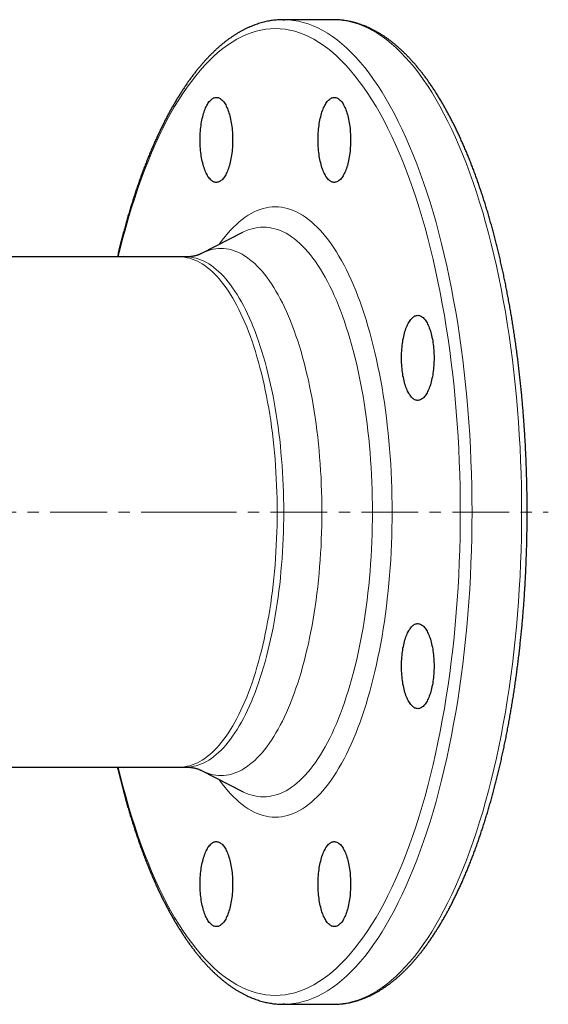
# Model space of a CAD drawing. Header units: millimetres. Extents: x 102 to 713, y 82 to 702.
# Tile 2 of 3: x 245 to 363, y 82 to 302. Entities that reach past the tile are written whole.
import ezdxf

# ---------------------------------------------------------------- set-up
doc = ezdxf.new("R2010")
doc.units = ezdxf.units.MM
doc.linetypes.add('CENTERX2', pattern=[20.32, 12.7, -2.54, 2.54, -2.54])
doc.layers.add('FORMAT', color=7, linetype='Continuous')

msp = doc.modelspace()

# ---------------------------------------------------------------- linework, layer by layer
at = {"color": 7, "linetype": 'Continuous', "lineweight": 25}
for p, q in [((314.61, 302.3), (303.53, 302.3)), ((314.78, 302.3), (314.61, 302.3)), ((294.31, 254.76), (285.19, 250.07)), ((280.27, 249.3), (149.78, 249.3)), ((281.73, 249.3), (280.27, 249.3)), ((241.96, 135.3), (280.27, 135.3)), ((280.27, 135.3), (281.73, 135.3)), ((285.19, 134.54), (294.31, 129.85)), ((303.53, 82.3), (314.61, 82.3)), ((314.61, 82.3), (314.78, 82.31))]:
    msp.add_line(p, q, dxfattribs=at)
at = {"color": 7, "linetype": 'Continuous', "lineweight": 25, "flags": 128}
for points in [[(303.36, 302.3), (303.53, 302.3), (303.69, 302.3)], [(292.14, 275.45), (292.13, 275.02), (292.12, 274.58), (292.1, 274.15), (292.07, 273.72), (292.04, 273.29), (292, 272.87), (291.95, 272.46), (291.89, 272.05), (291.83, 271.64), (291.76, 271.25), (291.68, 270.86), (291.6, 270.49), (291.51, 270.12), (291.41, 269.76), (291.31, 269.42), (291.2, 269.09), (291.08, 268.78), (290.97, 268.47), (290.84, 268.18), (290.71, 267.91), (290.58, 267.65), (290.44, 267.41), (290.29, 267.19), (290.15, 266.98), (290, 266.8), (289.84, 266.63), (289.69, 266.47), (289.53, 266.34), (289.37, 266.23), (289.2, 266.13), (289.04, 266.06), (288.87, 266), (288.71, 265.97), (288.54, 265.95), (288.37, 265.96), (288.21, 265.98), (288.04, 266.03), (287.88, 266.09), (287.71, 266.18), (287.55, 266.28), (287.39, 266.41), (287.23, 266.55), (287.08, 266.71), (286.93, 266.89), (286.78, 267.09), (286.63, 267.3), (286.49, 267.53), (286.36, 267.78), (286.22, 268.05), (286.1, 268.33), (285.97, 268.62), (285.86, 268.93), (285.74, 269.26), (285.64, 269.59), (285.54, 269.94), (285.45, 270.3), (285.36, 270.67), (285.28, 271.05), (285.2, 271.44), (285.14, 271.84), (285.08, 272.25), (285.02, 272.66), (284.98, 273.08), (284.94, 273.51), (284.91, 273.94), (284.89, 274.37), (284.87, 274.8), (284.87, 275.24), (284.87, 275.67), (284.87, 276.11), (284.89, 276.54), (284.91, 276.97), (284.94, 277.4), (284.98, 277.83), (285.02, 278.24), (285.08, 278.66), (285.14, 279.06), (285.2, 279.46), (285.28, 279.85), (285.36, 280.24), (285.45, 280.61), (285.54, 280.97), (285.64, 281.32), (285.74, 281.65), (285.86, 281.98), (285.97, 282.29), (286.1, 282.58), (286.22, 282.86), (286.36, 283.13), (286.49, 283.38), (286.63, 283.61), (286.78, 283.82), (286.93, 284.02), (287.08, 284.2), (287.23, 284.36), (287.39, 284.5), (287.55, 284.63), (287.71, 284.73), (287.88, 284.81), (288.04, 284.88), (288.21, 284.92), (288.37, 284.95), (288.54, 284.95), (288.71, 284.94), (288.87, 284.9), (289.04, 284.85), (289.2, 284.77), (289.37, 284.68), (289.53, 284.57), (289.69, 284.43), (289.84, 284.28), (290, 284.11), (290.15, 283.92), (290.29, 283.72), (290.44, 283.49), (290.58, 283.25), (290.71, 283), (290.84, 282.72), (290.97, 282.44), (291.08, 282.13), (291.2, 281.82), (291.31, 281.49), (291.41, 281.14), (291.51, 280.79), (291.6, 280.42), (291.68, 280.05), (291.76, 279.66), (291.83, 279.26), (291.89, 278.86), (291.95, 278.45), (292, 278.04), (292.04, 277.61), (292.07, 277.19), (292.1, 276.76), (292.12, 276.32), (292.13, 275.89), (292.14, 275.45)], [(318.5, 275.45), (318.49, 275.02), (318.48, 274.58), (318.46, 274.15), (318.43, 273.72), (318.4, 273.29), (318.36, 272.87), (318.31, 272.46), (318.25, 272.05), (318.19, 271.64), (318.12, 271.25), (318.04, 270.86), (317.96, 270.49), (317.87, 270.12), (317.77, 269.76), (317.67, 269.42), (317.56, 269.09), (317.45, 268.78), (317.33, 268.47), (317.2, 268.18), (317.07, 267.91), (316.94, 267.65), (316.8, 267.41), (316.65, 267.19), (316.51, 266.98), (316.36, 266.8), (316.2, 266.63), (316.05, 266.47), (315.89, 266.34), (315.73, 266.23), (315.56, 266.13), (315.4, 266.06), (315.23, 266), (315.07, 265.97), (314.9, 265.95), (314.73, 265.96), (314.57, 265.98), (314.4, 266.03), (314.24, 266.09), (314.07, 266.18), (313.91, 266.28), (313.75, 266.41), (313.59, 266.55), (313.44, 266.71), (313.29, 266.89), (313.14, 267.09), (312.99, 267.3), (312.85, 267.53), (312.72, 267.78), (312.58, 268.05), (312.46, 268.33), (312.33, 268.62), (312.22, 268.93), (312.1, 269.26), (312, 269.59), (311.9, 269.94), (311.81, 270.3), (311.72, 270.67), (311.64, 271.05), (311.56, 271.44), (311.5, 271.84), (311.44, 272.25), (311.38, 272.66), (311.34, 273.08), (311.3, 273.51), (311.27, 273.94), (311.25, 274.37), (311.23, 274.8), (311.23, 275.24), (311.23, 275.67), (311.23, 276.11), (311.25, 276.54), (311.27, 276.97), (311.3, 277.4), (311.34, 277.83), (311.38, 278.24), (311.44, 278.66), (311.5, 279.06), (311.56, 279.46), (311.64, 279.85), (311.72, 280.24), (311.81, 280.61), (311.9, 280.97), (312, 281.32), (312.1, 281.65), (312.22, 281.98), (312.33, 282.29), (312.46, 282.58), (312.58, 282.86), (312.72, 283.13), (312.85, 283.38), (312.99, 283.61), (313.14, 283.82), (313.29, 284.02), (313.44, 284.2), (313.59, 284.36), (313.75, 284.5), (313.91, 284.63), (314.07, 284.73), (314.24, 284.81), (314.4, 284.88), (314.57, 284.92), (314.73, 284.95), (314.9, 284.95), (315.07, 284.94), (315.23, 284.9), (315.4, 284.85), (315.56, 284.77), (315.73, 284.68), (315.89, 284.57), (316.05, 284.43), (316.2, 284.28), (316.36, 284.11), (316.51, 283.92), (316.65, 283.72), (316.8, 283.49), (316.94, 283.25), (317.07, 283), (317.2, 282.72), (317.33, 282.44), (317.45, 282.13), (317.56, 281.82), (317.67, 281.49), (317.77, 281.14), (317.87, 280.79), (317.96, 280.42), (318.04, 280.05), (318.12, 279.66), (318.19, 279.26), (318.25, 278.86), (318.31, 278.45), (318.36, 278.04), (318.4, 277.61), (318.43, 277.19), (318.46, 276.76), (318.48, 276.32), (318.49, 275.89), (318.5, 275.45)], [(337.14, 226.75), (337.13, 226.31), (337.12, 225.88), (337.1, 225.44), (337.07, 225.01), (337.04, 224.59), (337, 224.17), (336.95, 223.75), (336.89, 223.34), (336.83, 222.94), (336.76, 222.54), (336.68, 222.15), (336.6, 221.78), (336.51, 221.41), (336.41, 221.06), (336.31, 220.71), (336.2, 220.38), (336.08, 220.07), (335.97, 219.76), (335.84, 219.48), (335.71, 219.2), (335.58, 218.95), (335.44, 218.71), (335.29, 218.48), (335.15, 218.28), (335, 218.09), (334.84, 217.92), (334.69, 217.77), (334.53, 217.63), (334.37, 217.52), (334.2, 217.43), (334.04, 217.35), (333.87, 217.3), (333.71, 217.26), (333.54, 217.25), (333.37, 217.25), (333.21, 217.28), (333.04, 217.32), (332.88, 217.39), (332.71, 217.47), (332.55, 217.57), (332.39, 217.7), (332.23, 217.84), (332.08, 218), (331.93, 218.18), (331.78, 218.38), (331.63, 218.59), (331.49, 218.82), (331.36, 219.07), (331.22, 219.34), (331.1, 219.62), (330.97, 219.91), (330.86, 220.22), (330.74, 220.55), (330.64, 220.88), (330.54, 221.23), (330.45, 221.59), (330.36, 221.97), (330.28, 222.35), (330.2, 222.74), (330.14, 223.14), (330.08, 223.54), (330.02, 223.96), (329.98, 224.38), (329.94, 224.8), (329.91, 225.23), (329.89, 225.66), (329.87, 226.09), (329.87, 226.53), (329.87, 226.96), (329.87, 227.4), (329.89, 227.83), (329.91, 228.26), (329.94, 228.69), (329.98, 229.12), (330.02, 229.54), (330.08, 229.95), (330.14, 230.36), (330.2, 230.76), (330.28, 231.15), (330.36, 231.53), (330.45, 231.9), (330.54, 232.26), (330.64, 232.61), (330.74, 232.95), (330.86, 233.27), (330.97, 233.58), (331.1, 233.87), (331.22, 234.15), (331.36, 234.42), (331.49, 234.67), (331.63, 234.9), (331.78, 235.12), (331.93, 235.31), (332.08, 235.49), (332.23, 235.65), (332.39, 235.79), (332.55, 235.92), (332.71, 236.02), (332.88, 236.11), (333.04, 236.17), (333.21, 236.22), (333.37, 236.24), (333.54, 236.25), (333.71, 236.23), (333.87, 236.2), (334.04, 236.14), (334.2, 236.07), (334.37, 235.97), (334.53, 235.86), (334.69, 235.73), (334.84, 235.57), (335, 235.4), (335.15, 235.22), (335.29, 235.01), (335.44, 234.79), (335.58, 234.55), (335.71, 234.29), (335.84, 234.02), (335.97, 233.73), (336.08, 233.43), (336.2, 233.11), (336.31, 232.78), (336.41, 232.44), (336.51, 232.08), (336.6, 231.71), (336.68, 231.34), (336.76, 230.95), (336.83, 230.56), (336.89, 230.15), (336.95, 229.74), (337, 229.33), (337.04, 228.91), (337.07, 228.48), (337.1, 228.05), (337.12, 227.62), (337.13, 227.18), (337.14, 226.75)], [(337.14, 157.86), (337.13, 157.43), (337.12, 156.99), (337.1, 156.56), (337.07, 156.13), (337.04, 155.7), (337, 155.28), (336.95, 154.87), (336.89, 154.46), (336.83, 154.05), (336.76, 153.66), (336.68, 153.27), (336.6, 152.9), (336.51, 152.53), (336.41, 152.17), (336.31, 151.83), (336.2, 151.5), (336.08, 151.18), (335.97, 150.88), (335.84, 150.59), (335.71, 150.32), (335.58, 150.06), (335.44, 149.82), (335.29, 149.6), (335.15, 149.39), (335, 149.21), (334.84, 149.04), (334.69, 148.88), (334.53, 148.75), (334.37, 148.64), (334.2, 148.54), (334.04, 148.47), (333.87, 148.41), (333.71, 148.38), (333.54, 148.36), (333.37, 148.37), (333.21, 148.39), (333.04, 148.44), (332.88, 148.5), (332.71, 148.59), (332.55, 148.69), (332.39, 148.82), (332.23, 148.96), (332.08, 149.12), (331.93, 149.3), (331.78, 149.49), (331.63, 149.71), (331.49, 149.94), (331.36, 150.19), (331.22, 150.46), (331.1, 150.74), (330.97, 151.03), (330.86, 151.34), (330.74, 151.66), (330.64, 152), (330.54, 152.35), (330.45, 152.71), (330.36, 153.08), (330.28, 153.46), (330.2, 153.85), (330.14, 154.25), (330.08, 154.66), (330.02, 155.07), (329.98, 155.49), (329.94, 155.92), (329.91, 156.35), (329.89, 156.78), (329.87, 157.21), (329.87, 157.65), (329.87, 158.08), (329.87, 158.52), (329.89, 158.95), (329.91, 159.38), (329.94, 159.81), (329.98, 160.23), (330.02, 160.65), (330.08, 161.07), (330.14, 161.47), (330.2, 161.87), (330.28, 162.26), (330.36, 162.64), (330.45, 163.02), (330.54, 163.38), (330.64, 163.73), (330.74, 164.06), (330.86, 164.39), (330.97, 164.7), (331.1, 164.99), (331.22, 165.27), (331.36, 165.54), (331.49, 165.79), (331.63, 166.02), (331.78, 166.23), (331.93, 166.43), (332.08, 166.61), (332.23, 166.77), (332.39, 166.91), (332.55, 167.04), (332.71, 167.14), (332.88, 167.22), (333.04, 167.29), (333.21, 167.33), (333.37, 167.36), (333.54, 167.36), (333.71, 167.35), (333.87, 167.31), (334.04, 167.26), (334.2, 167.18), (334.37, 167.09), (334.53, 166.98), (334.69, 166.84), (334.84, 166.69), (335, 166.52), (335.15, 166.33), (335.29, 166.13), (335.44, 165.9), (335.58, 165.66), (335.71, 165.41), (335.84, 165.13), (335.97, 164.85), (336.08, 164.54), (336.2, 164.23), (336.31, 163.9), (336.41, 163.55), (336.51, 163.2), (336.6, 162.83), (336.68, 162.46), (336.76, 162.07), (336.83, 161.67), (336.89, 161.27), (336.95, 160.86), (337, 160.44), (337.04, 160.02), (337.07, 159.6), (337.1, 159.17), (337.12, 158.73), (337.13, 158.3), (337.14, 157.86)], [(292.14, 109.16), (292.13, 108.72), (292.12, 108.29), (292.1, 107.85), (292.07, 107.42), (292.04, 107), (292, 106.57), (291.95, 106.16), (291.89, 105.75), (291.83, 105.34), (291.76, 104.95), (291.68, 104.56), (291.6, 104.19), (291.51, 103.82), (291.41, 103.47), (291.31, 103.12), (291.2, 102.79), (291.08, 102.48), (290.97, 102.17), (290.84, 101.89), (290.71, 101.61), (290.58, 101.36), (290.44, 101.12), (290.29, 100.89), (290.15, 100.69), (290, 100.5), (289.84, 100.33), (289.69, 100.18), (289.53, 100.04), (289.37, 99.93), (289.2, 99.84), (289.04, 99.76), (288.87, 99.71), (288.71, 99.67), (288.54, 99.66), (288.37, 99.66), (288.21, 99.69), (288.04, 99.73), (287.88, 99.8), (287.71, 99.88), (287.55, 99.98), (287.39, 100.11), (287.23, 100.25), (287.08, 100.41), (286.93, 100.59), (286.78, 100.79), (286.63, 101), (286.49, 101.23), (286.36, 101.48), (286.22, 101.75), (286.1, 102.03), (285.97, 102.32), (285.86, 102.63), (285.74, 102.96), (285.64, 103.29), (285.54, 103.64), (285.45, 104), (285.36, 104.37), (285.28, 104.76), (285.2, 105.15), (285.14, 105.55), (285.08, 105.95), (285.02, 106.37), (284.98, 106.78), (284.94, 107.21), (284.91, 107.64), (284.89, 108.07), (284.87, 108.5), (284.87, 108.94), (284.87, 109.37), (284.87, 109.81), (284.89, 110.24), (284.91, 110.67), (284.94, 111.1), (284.98, 111.53), (285.02, 111.95), (285.08, 112.36), (285.14, 112.77), (285.2, 113.17), (285.28, 113.56), (285.36, 113.94), (285.45, 114.31), (285.54, 114.67), (285.64, 115.02), (285.74, 115.35), (285.86, 115.68), (285.97, 115.99), (286.1, 116.28), (286.22, 116.56), (286.36, 116.83), (286.49, 117.08), (286.63, 117.31), (286.78, 117.52), (286.93, 117.72), (287.08, 117.9), (287.23, 118.06), (287.39, 118.2), (287.55, 118.33), (287.71, 118.43), (287.88, 118.52), (288.04, 118.58), (288.21, 118.63), (288.37, 118.65), (288.54, 118.66), (288.71, 118.64), (288.87, 118.61), (289.04, 118.55), (289.2, 118.48), (289.37, 118.38), (289.53, 118.27), (289.69, 118.14), (289.84, 117.98), (290, 117.81), (290.15, 117.63), (290.29, 117.42), (290.44, 117.2), (290.58, 116.96), (290.71, 116.7), (290.84, 116.43), (290.97, 116.14), (291.08, 115.83), (291.2, 115.52), (291.31, 115.19), (291.41, 114.84), (291.51, 114.49), (291.6, 114.12), (291.68, 113.75), (291.76, 113.36), (291.83, 112.97), (291.89, 112.56), (291.95, 112.15), (292, 111.74), (292.04, 111.32), (292.07, 110.89), (292.1, 110.46), (292.12, 110.03), (292.13, 109.59), (292.14, 109.16)], [(318.5, 109.16), (318.49, 108.72), (318.48, 108.29), (318.46, 107.85), (318.43, 107.42), (318.4, 107), (318.36, 106.57), (318.31, 106.16), (318.25, 105.75), (318.19, 105.34), (318.12, 104.95), (318.04, 104.56), (317.96, 104.19), (317.87, 103.82), (317.77, 103.47), (317.67, 103.12), (317.56, 102.79), (317.45, 102.48), (317.33, 102.17), (317.2, 101.89), (317.07, 101.61), (316.94, 101.36), (316.8, 101.12), (316.65, 100.89), (316.51, 100.69), (316.36, 100.5), (316.2, 100.33), (316.05, 100.18), (315.89, 100.04), (315.73, 99.93), (315.56, 99.84), (315.4, 99.76), (315.23, 99.71), (315.07, 99.67), (314.9, 99.66), (314.73, 99.66), (314.57, 99.69), (314.4, 99.73), (314.24, 99.8), (314.07, 99.88), (313.91, 99.98), (313.75, 100.11), (313.59, 100.25), (313.44, 100.41), (313.29, 100.59), (313.14, 100.79), (312.99, 101), (312.85, 101.23), (312.72, 101.48), (312.58, 101.75), (312.46, 102.03), (312.33, 102.32), (312.22, 102.63), (312.1, 102.96), (312, 103.29), (311.9, 103.64), (311.81, 104), (311.72, 104.37), (311.64, 104.76), (311.56, 105.15), (311.5, 105.55), (311.44, 105.95), (311.38, 106.37), (311.34, 106.78), (311.3, 107.21), (311.27, 107.64), (311.25, 108.07), (311.23, 108.5), (311.23, 108.94), (311.23, 109.37), (311.23, 109.81), (311.25, 110.24), (311.27, 110.67), (311.3, 111.1), (311.34, 111.53), (311.38, 111.95), (311.44, 112.36), (311.5, 112.77), (311.56, 113.17), (311.64, 113.56), (311.72, 113.94), (311.81, 114.31), (311.9, 114.67), (312, 115.02), (312.1, 115.35), (312.22, 115.68), (312.33, 115.99), (312.46, 116.28), (312.58, 116.56), (312.72, 116.83), (312.85, 117.08), (312.99, 117.31), (313.14, 117.52), (313.29, 117.72), (313.44, 117.9), (313.59, 118.06), (313.75, 118.2), (313.91, 118.33), (314.07, 118.43), (314.24, 118.52), (314.4, 118.58), (314.57, 118.63), (314.73, 118.65), (314.9, 118.66), (315.07, 118.64), (315.23, 118.61), (315.4, 118.55), (315.56, 118.48), (315.73, 118.38), (315.89, 118.27), (316.05, 118.14), (316.2, 117.98), (316.36, 117.81), (316.51, 117.63), (316.65, 117.42), (316.8, 117.2), (316.94, 116.96), (317.07, 116.7), (317.2, 116.43), (317.33, 116.14), (317.45, 115.83), (317.56, 115.52), (317.67, 115.19), (317.77, 114.84), (317.87, 114.49), (317.96, 114.12), (318.04, 113.75), (318.12, 113.36), (318.19, 112.97), (318.25, 112.56), (318.31, 112.15), (318.36, 111.74), (318.4, 111.32), (318.43, 110.89), (318.46, 110.46), (318.48, 110.03), (318.49, 109.59), (318.5, 109.16)], [(303.69, 82.31), (303.53, 82.3), (303.37, 82.31)]]:
    msp.add_lwpolyline(points, dxfattribs=at)
at = {"color": 8, "linetype": 'Continuous', "lineweight": 18, "flags": 128}
for points in [[(303.69, 302.3), (304.63, 302.27), (305.73, 302.15), (306.83, 301.97), (307.93, 301.7), (309.02, 301.36), (310.11, 300.95), (311.2, 300.46), (312.28, 299.9), (313.35, 299.27), (314.42, 298.56), (315.48, 297.78), (316.54, 296.92), (317.58, 296), (318.61, 295), (319.64, 293.93), (320.65, 292.79), (321.65, 291.59), (322.64, 290.32), (323.61, 288.97), (324.58, 287.57), (325.52, 286.1), (326.45, 284.56), (327.37, 282.96), (328.27, 281.3), (329.15, 279.57), (330.02, 277.79), (330.87, 275.95), (331.69, 274.05), (332.5, 272.1), (333.29, 270.09), (334.06, 268.02), (334.81, 265.91), (335.54, 263.74), (336.24, 261.53), (336.92, 259.27), (337.58, 256.96), (338.22, 254.61), (338.83, 252.22), (339.42, 249.78), (339.98, 247.3), (340.52, 244.79), (341.03, 242.24), (341.52, 239.66), (341.98, 237.05), (342.42, 234.4), (342.83, 231.73), (343.21, 229.02), (343.56, 226.3), (343.89, 223.55), (344.19, 220.78), (344.46, 217.98), (344.7, 215.18), (344.92, 212.35), (345.1, 209.51), (345.26, 206.66), (345.39, 203.8), (345.49, 200.94), (345.56, 198.06), (345.61, 195.18), (345.62, 192.3)], [(314.78, 82.31), (315.72, 82.34), (316.82, 82.46), (317.92, 82.64), (319.01, 82.91), (320.11, 83.25), (321.2, 83.66), (322.29, 84.15), (323.37, 84.71), (324.44, 85.34), (325.51, 86.05), (326.57, 86.83), (327.62, 87.69), (328.67, 88.61), (329.7, 89.61), (330.72, 90.68), (331.74, 91.81), (332.74, 93.02), (333.72, 94.29), (334.7, 95.64), (335.66, 97.04), (336.61, 98.51), (337.54, 100.05), (338.46, 101.65), (339.36, 103.31), (340.24, 105.04), (341.11, 106.82), (341.95, 108.66), (342.78, 110.56), (343.59, 112.51), (344.38, 114.52), (345.15, 116.59), (345.9, 118.7), (346.62, 120.87), (347.33, 123.08), (348.01, 125.34), (348.67, 127.65), (349.31, 130), (349.92, 132.39), (350.51, 134.83), (351.07, 137.3), (351.61, 139.82), (352.12, 142.37), (352.61, 144.95), (353.07, 147.56), (353.5, 150.21), (353.91, 152.88), (354.29, 155.59), (354.65, 158.31), (354.98, 161.06), (355.27, 163.83), (355.55, 166.63), (355.79, 169.43), (356, 172.26), (356.19, 175.1), (356.35, 177.95), (356.48, 180.81), (356.58, 183.67), (356.65, 186.55), (356.69, 189.43), (356.71, 192.3), (356.69, 195.18), (356.65, 198.06), (356.58, 200.94), (356.48, 203.8), (356.35, 206.66), (356.19, 209.51), (356, 212.35), (355.79, 215.18), (355.55, 217.98), (355.27, 220.78), (354.98, 223.55), (354.65, 226.3), (354.29, 229.02), (353.91, 231.73), (353.5, 234.4), (353.07, 237.05), (352.61, 239.66), (352.12, 242.24), (351.61, 244.79), (351.07, 247.3), (350.51, 249.78), (349.92, 252.22), (349.31, 254.61), (348.67, 256.96), (348.01, 259.27), (347.33, 261.53), (346.62, 263.74), (345.9, 265.91), (345.15, 268.02), (344.38, 270.09), (343.59, 272.1), (342.78, 274.05), (341.95, 275.95), (341.11, 277.79), (340.24, 279.57), (339.36, 281.3), (338.46, 282.96), (337.54, 284.56), (336.61, 286.1), (335.66, 287.57), (334.7, 288.97), (333.72, 290.32), (332.74, 291.59), (331.74, 292.79), (330.72, 293.93), (329.7, 295), (328.67, 296), (327.62, 296.92), (326.57, 297.78), (325.51, 298.56), (324.44, 299.27), (323.37, 299.9), (322.29, 300.46), (321.2, 300.95), (320.11, 301.36), (319.01, 301.7), (317.92, 301.97), (316.82, 302.15), (315.72, 302.27), (314.78, 302.3)], [(343.01, 192.3), (343, 195.13), (342.95, 197.96), (342.88, 200.78), (342.78, 203.59), (342.66, 206.4), (342.5, 209.2), (342.32, 211.99), (342.11, 214.76), (341.87, 217.52), (341.6, 220.26), (341.31, 222.98), (340.99, 225.68), (340.64, 228.36), (340.26, 231.01), (339.86, 233.63), (339.44, 236.23), (338.98, 238.8), (338.5, 241.34), (338, 243.84), (337.47, 246.3), (336.92, 248.73), (336.34, 251.13), (335.74, 253.48), (335.12, 255.79), (334.47, 258.05), (333.8, 260.27), (333.11, 262.45), (332.39, 264.57), (331.66, 266.65), (330.9, 268.67), (330.13, 270.65), (329.33, 272.56), (328.52, 274.43), (327.69, 276.24), (326.84, 277.99), (325.97, 279.68), (325.09, 281.31), (324.19, 282.88), (323.27, 284.39), (322.34, 285.84), (321.4, 287.22), (320.44, 288.53), (319.47, 289.78), (318.49, 290.97), (317.5, 292.08), (316.49, 293.13), (315.48, 294.11), (314.45, 295.02), (313.42, 295.86), (312.38, 296.62), (311.33, 297.32), (310.27, 297.94), (309.21, 298.5), (308.15, 298.98), (307.07, 299.38), (306, 299.71), (304.92, 299.97), (303.84, 300.16), (302.76, 300.27), (301.68, 300.3), (300.6, 300.27), (299.52, 300.16), (298.44, 299.97), (297.36, 299.71), (296.29, 299.38), (295.21, 298.98), (294.15, 298.5), (293.09, 297.94), (292.03, 297.32), (290.98, 296.62), (289.94, 295.86), (288.91, 295.02), (287.88, 294.11), (286.87, 293.13), (285.86, 292.08), (284.87, 290.97), (283.89, 289.78), (282.92, 288.53), (281.96, 287.22), (281.01, 285.84), (280.08, 284.39), (279.17, 282.88), (278.27, 281.31), (277.39, 279.68), (276.52, 277.99), (275.67, 276.24), (274.84, 274.43), (274.02, 272.56), (273.23, 270.65), (272.46, 268.67), (271.7, 266.65), (270.97, 264.57), (270.25, 262.45), (269.56, 260.27), (268.89, 258.05), (268.24, 255.79), (267.62, 253.48), (267.02, 251.13), (266.57, 249.3)], [(289.14, 252.1), (289.23, 252.23), (289.83, 253.06), (290.45, 253.85), (291.07, 254.6), (291.69, 255.3), (292.33, 255.96), (292.97, 256.58), (293.62, 257.15), (294.27, 257.68), (294.93, 258.17), (295.59, 258.61), (296.25, 259), (296.92, 259.35), (297.6, 259.65), (298.27, 259.91), (298.95, 260.12), (299.63, 260.28), (300.31, 260.4), (301, 260.47), (301.68, 260.49), (302.36, 260.47), (303.05, 260.4), (303.73, 260.28), (304.41, 260.12), (305.09, 259.91), (305.76, 259.65), (306.43, 259.35), (307.1, 259), (307.77, 258.61), (308.43, 258.17), (309.09, 257.68), (309.74, 257.15), (310.39, 256.58), (311.03, 255.96), (311.67, 255.3), (312.29, 254.6), (312.91, 253.85), (313.53, 253.06), (314.13, 252.23), (314.73, 251.36), (315.31, 250.44), (315.89, 249.49), (316.46, 248.5), (317.02, 247.47), (317.56, 246.4), (318.1, 245.29), (318.63, 244.15), (319.14, 242.98), (319.64, 241.76), (320.13, 240.52), (320.61, 239.24), (321.07, 237.93), (321.52, 236.59), (321.96, 235.22), (322.38, 233.81), (322.79, 232.38), (323.18, 230.93), (323.56, 229.44), (323.93, 227.93), (324.28, 226.4), (324.61, 224.84), (324.93, 223.26), (325.23, 221.66), (325.52, 220.04), (325.79, 218.4), (326.04, 216.74), (326.28, 215.07), (326.5, 213.38), (326.7, 211.67), (326.88, 209.95), (327.05, 208.22), (327.2, 206.48), (327.34, 204.73), (327.45, 202.97), (327.55, 201.2), (327.63, 199.43), (327.69, 197.65), (327.74, 195.87), (327.76, 194.09), (327.77, 192.3)], [(323.37, 192.3), (323.36, 193.97), (323.34, 195.64), (323.3, 197.3), (323.24, 198.96), (323.16, 200.61), (323.07, 202.26), (322.96, 203.9), (322.84, 205.54), (322.7, 207.16), (322.54, 208.78), (322.37, 210.38), (322.18, 211.98), (321.97, 213.55), (321.75, 215.12), (321.52, 216.66), (321.27, 218.2), (321, 219.71), (320.72, 221.2), (320.42, 222.68), (320.11, 224.13), (319.78, 225.56), (319.44, 226.97), (319.09, 228.36), (318.72, 229.72), (318.34, 231.05), (317.94, 232.36), (317.54, 233.64), (317.12, 234.9), (316.68, 236.12), (316.24, 237.31), (315.78, 238.48), (315.31, 239.61), (314.83, 240.71), (314.34, 241.77), (313.84, 242.8), (313.33, 243.8), (312.81, 244.76), (312.28, 245.69), (311.74, 246.58), (311.19, 247.43), (310.64, 248.24), (310.07, 249.02), (309.5, 249.76), (308.92, 250.46), (308.33, 251.11), (307.74, 251.73), (307.14, 252.31), (306.54, 252.84), (305.93, 253.34), (305.32, 253.79), (304.7, 254.2), (304.08, 254.57), (303.45, 254.89), (302.82, 255.18), (302.19, 255.41), (301.56, 255.61), (300.92, 255.76), (300.29, 255.87), (299.65, 255.94), (299.01, 255.96), (298.37, 255.94), (297.74, 255.87), (297.1, 255.76), (296.47, 255.61), (295.83, 255.41), (295.2, 255.18), (294.57, 254.89), (294.3, 254.76)], [(285.19, 250.07), (285.44, 250.19), (286.02, 250.45), (286.6, 250.68), (287.19, 250.86), (287.77, 251), (288.36, 251.1), (288.95, 251.16), (289.54, 251.18), (290.13, 251.16), (290.72, 251.1), (291.31, 251), (291.9, 250.86), (292.48, 250.68), (293.07, 250.45), (293.65, 250.19), (294.23, 249.89), (294.8, 249.55), (295.37, 249.17), (295.94, 248.75), (296.5, 248.3), (297.06, 247.8), (297.62, 247.27), (298.16, 246.7), (298.71, 246.09), (299.24, 245.44), (299.77, 244.76), (300.29, 244.04), (300.81, 243.29), (301.31, 242.5), (301.81, 241.68), (302.3, 240.82), (302.79, 239.93), (303.26, 239.01), (303.72, 238.06), (304.17, 237.07), (304.62, 236.06), (305.05, 235.01), (305.47, 233.94), (305.88, 232.83), (306.29, 231.7), (306.67, 230.54), (307.05, 229.36), (307.42, 228.15), (307.77, 226.91), (308.11, 225.65), (308.44, 224.37), (308.75, 223.07), (309.05, 221.74), (309.34, 220.4), (309.62, 219.03), (309.88, 217.65), (310.12, 216.25), (310.36, 214.83), (310.58, 213.4), (310.78, 211.96), (310.97, 210.5), (311.14, 209.03), (311.3, 207.54), (311.45, 206.05), (311.58, 204.55), (311.69, 203.03), (311.79, 201.51), (311.88, 199.99), (311.95, 198.46), (312, 196.92), (312.04, 195.39), (312.06, 193.85), (312.07, 192.3), (312.06, 190.76), (312.04, 189.22), (312, 187.69), (311.95, 186.15), (311.88, 184.62), (311.79, 183.1), (311.69, 181.58), (311.58, 180.06), (311.45, 178.56), (311.3, 177.07), (311.14, 175.58), (310.97, 174.11), (310.78, 172.65), (310.58, 171.21), (310.36, 169.77), (310.12, 168.36), (309.88, 166.96), (309.62, 165.58), (309.34, 164.21), (309.05, 162.87), (308.75, 161.54), (308.44, 160.24), (308.11, 158.96), (307.77, 157.7), (307.42, 156.46), (307.05, 155.25), (306.67, 154.07), (306.29, 152.91), (305.88, 151.78), (305.47, 150.67), (305.05, 149.6), (304.62, 148.55), (304.17, 147.54), (303.72, 146.55), (303.26, 145.6), (302.79, 144.67), (302.3, 143.79), (301.81, 142.93), (301.31, 142.11), (300.81, 141.32), (300.29, 140.57), (299.77, 139.85), (299.24, 139.17), (298.71, 138.52), (298.16, 137.91), (297.62, 137.34), (297.06, 136.81), (296.5, 136.31), (295.94, 135.86), (295.37, 135.44), (294.8, 135.06), (294.23, 134.72), (293.65, 134.42), (293.07, 134.16), (292.48, 133.93), (291.9, 133.75), (291.31, 133.61), (290.72, 133.51), (290.13, 133.45), (289.54, 133.43), (288.95, 133.45), (288.36, 133.51), (287.77, 133.61), (287.19, 133.75), (286.6, 133.93), (286.02, 134.16), (285.44, 134.42), (285.19, 134.54)], [(280.27, 249.3), (280.84, 249.29), (281.41, 249.23), (281.98, 249.13), (282.55, 248.99), (283.12, 248.82), (283.68, 248.6), (284.25, 248.35), (284.81, 248.06), (285.36, 247.73), (285.92, 247.36), (286.47, 246.96), (287.01, 246.52), (287.55, 246.04), (288.09, 245.52), (288.62, 244.97), (289.14, 244.38), (289.66, 243.75), (290.18, 243.09), (290.68, 242.4), (291.18, 241.67), (291.67, 240.91), (292.15, 240.11), (292.63, 239.28), (293.09, 238.42), (293.55, 237.53), (294, 236.6), (294.44, 235.65), (294.87, 234.66), (295.29, 233.65), (295.7, 232.61), (296.1, 231.54), (296.48, 230.45), (296.86, 229.32), (297.22, 228.18), (297.58, 227), (297.92, 225.81), (298.25, 224.59), (298.57, 223.35), (298.87, 222.09), (299.16, 220.8), (299.44, 219.5), (299.71, 218.18), (299.96, 216.84), (300.2, 215.49), (300.43, 214.12), (300.64, 212.73), (300.83, 211.33), (301.02, 209.92), (301.19, 208.49), (301.34, 207.06), (301.48, 205.61), (301.61, 204.16), (301.72, 202.69), (301.82, 201.22), (301.9, 199.74), (301.97, 198.26), (302.02, 196.78), (302.06, 195.29), (302.08, 193.8), (302.09, 192.3), (302.08, 190.81), (302.06, 189.32), (302.02, 187.83), (301.97, 186.35), (301.9, 184.86), (301.82, 183.39), (301.72, 181.92), (301.61, 180.45), (301.48, 179), (301.34, 177.55), (301.19, 176.12), (301.02, 174.69), (300.83, 173.28), (300.64, 171.88), (300.43, 170.49), (300.2, 169.12), (299.96, 167.77), (299.71, 166.43), (299.44, 165.11), (299.16, 163.8), (298.87, 162.52), (298.57, 161.26), (298.25, 160.02), (297.92, 158.8), (297.58, 157.61), (297.22, 156.43), (296.86, 155.29), (296.48, 154.16), (296.1, 153.07), (295.7, 152), (295.29, 150.96), (294.87, 149.95), (294.44, 148.96), (294, 148.01), (293.55, 147.08), (293.09, 146.19), (292.63, 145.33), (292.15, 144.5), (291.67, 143.7), (291.18, 142.94), (290.68, 142.21), (290.18, 141.52), (289.66, 140.86), (289.14, 140.23), (288.62, 139.64), (288.09, 139.09), (287.55, 138.57), (287.01, 138.09), (286.47, 137.65), (285.92, 137.25), (285.36, 136.88), (284.81, 136.55), (284.25, 136.26), (283.68, 136.01), (283.12, 135.79), (282.55, 135.62), (281.98, 135.48), (281.41, 135.38), (280.84, 135.32), (280.27, 135.3), (280.27, 135.3)], [(303.55, 192.3), (303.54, 193.8), (303.52, 195.29), (303.48, 196.78), (303.43, 198.26), (303.36, 199.74), (303.28, 201.22), (303.18, 202.69), (303.07, 204.16), (302.94, 205.61), (302.8, 207.06), (302.65, 208.49), (302.48, 209.92), (302.3, 211.33), (302.1, 212.73), (301.89, 214.12), (301.66, 215.49), (301.42, 216.84), (301.17, 218.18), (300.9, 219.5), (300.62, 220.8), (300.33, 222.09), (300.03, 223.35), (299.71, 224.59), (299.38, 225.81), (299.04, 227), (298.69, 228.18), (298.32, 229.32), (297.94, 230.45), (297.56, 231.54), (297.16, 232.61), (296.75, 233.65), (296.33, 234.66), (295.9, 235.65), (295.46, 236.6), (295.01, 237.53), (294.55, 238.42), (294.09, 239.28), (293.61, 240.11), (293.13, 240.91), (292.64, 241.67), (292.14, 242.4), (291.64, 243.09), (291.12, 243.75), (290.61, 244.38), (290.08, 244.97), (289.55, 245.52), (289.01, 246.04), (288.47, 246.52), (287.93, 246.96), (287.38, 247.36), (286.83, 247.73), (286.27, 248.06), (285.71, 248.35), (285.15, 248.6), (284.58, 248.82), (284.01, 248.99), (283.44, 249.13), (282.87, 249.23), (282.3, 249.29), (281.73, 249.3)], [(266.57, 135.3), (267.02, 133.48), (267.62, 131.13), (268.24, 128.82), (268.89, 126.56), (269.56, 124.34), (270.25, 122.16), (270.97, 120.04), (271.7, 117.96), (272.46, 115.94), (273.23, 113.96), (274.02, 112.05), (274.84, 110.18), (275.67, 108.37), (276.52, 106.62), (277.39, 104.93), (278.27, 103.3), (279.17, 101.73), (280.08, 100.22), (281.01, 98.77), (281.96, 97.39), (282.92, 96.08), (283.89, 94.83), (284.87, 93.64), (285.86, 92.53), (286.87, 91.48), (287.88, 90.5), (288.91, 89.59), (289.94, 88.75), (290.98, 87.98), (292.03, 87.29), (293.09, 86.66), (294.15, 86.11), (295.21, 85.63), (296.29, 85.23), (297.36, 84.9), (298.44, 84.64), (299.52, 84.45), (300.6, 84.34), (301.68, 84.3), (302.76, 84.34), (303.84, 84.45), (304.92, 84.64), (306, 84.9), (307.07, 85.23), (308.15, 85.63), (309.21, 86.11), (310.27, 86.66), (311.33, 87.29), (312.38, 87.98), (313.42, 88.75), (314.45, 89.59), (315.48, 90.5), (316.49, 91.48), (317.5, 92.53), (318.49, 93.64), (319.47, 94.83), (320.44, 96.08), (321.4, 97.39), (322.34, 98.77), (323.27, 100.22), (324.19, 101.73), (325.09, 103.3), (325.97, 104.93), (326.84, 106.62), (327.69, 108.37), (328.52, 110.18), (329.33, 112.05), (330.13, 113.96), (330.9, 115.94), (331.66, 117.96), (332.39, 120.04), (333.11, 122.16), (333.8, 124.34), (334.47, 126.56), (335.12, 128.82), (335.74, 131.13), (336.34, 133.48), (336.92, 135.88), (337.47, 138.3), (338, 140.77), (338.5, 143.27), (338.98, 145.81), (339.44, 148.38), (339.86, 150.98), (340.26, 153.6), (340.64, 156.25), (340.99, 158.93), (341.31, 161.63), (341.6, 164.35), (341.87, 167.09), (342.11, 169.85), (342.32, 172.62), (342.5, 175.41), (342.66, 178.21), (342.78, 181.02), (342.88, 183.83), (342.95, 186.65), (343, 189.48), (343.01, 192.3)], [(281.73, 135.3), (282.3, 135.32), (282.87, 135.38), (283.44, 135.48), (284.01, 135.62), (284.58, 135.79), (285.15, 136.01), (285.71, 136.26), (286.27, 136.55), (286.83, 136.88), (287.38, 137.25), (287.93, 137.65), (288.47, 138.09), (289.01, 138.57), (289.55, 139.09), (290.08, 139.64), (290.61, 140.23), (291.12, 140.86), (291.64, 141.52), (292.14, 142.21), (292.64, 142.94), (293.13, 143.7), (293.61, 144.5), (294.09, 145.33), (294.55, 146.19), (295.01, 147.08), (295.46, 148.01), (295.9, 148.96), (296.33, 149.95), (296.75, 150.96), (297.16, 152), (297.56, 153.07), (297.94, 154.16), (298.32, 155.29), (298.69, 156.43), (299.04, 157.61), (299.38, 158.8), (299.71, 160.02), (300.03, 161.26), (300.33, 162.52), (300.62, 163.8), (300.9, 165.11), (301.17, 166.43), (301.42, 167.77), (301.66, 169.12), (301.89, 170.49), (302.1, 171.88), (302.3, 173.28), (302.48, 174.69), (302.65, 176.12), (302.8, 177.55), (302.94, 179), (303.07, 180.45), (303.18, 181.92), (303.28, 183.39), (303.36, 184.86), (303.43, 186.35), (303.48, 187.83), (303.52, 189.32), (303.54, 190.81), (303.55, 192.3)], [(327.77, 192.3), (327.76, 190.52), (327.74, 188.74), (327.69, 186.96), (327.63, 185.18), (327.55, 183.4), (327.45, 181.64), (327.34, 179.88), (327.2, 178.13), (327.05, 176.39), (326.88, 174.66), (326.7, 172.94), (326.5, 171.23), (326.28, 169.54), (326.04, 167.87), (325.79, 166.21), (325.52, 164.57), (325.23, 162.95), (324.93, 161.35), (324.61, 159.77), (324.28, 158.21), (323.93, 156.68), (323.56, 155.17), (323.18, 153.68), (322.79, 152.23), (322.38, 150.8), (321.96, 149.39), (321.52, 148.02), (321.07, 146.68), (320.61, 145.37), (320.13, 144.09), (319.64, 142.85), (319.14, 141.63), (318.63, 140.46), (318.1, 139.31), (317.56, 138.21), (317.02, 137.14), (316.46, 136.11), (315.89, 135.12), (315.31, 134.17), (314.73, 133.25), (314.13, 132.38), (313.53, 131.55), (312.91, 130.76), (312.29, 130.01), (311.67, 129.31), (311.03, 128.65), (310.39, 128.03), (309.74, 127.46), (309.09, 126.93), (308.43, 126.44), (307.77, 126), (307.1, 125.61), (306.43, 125.26), (305.76, 124.96), (305.09, 124.7), (304.41, 124.49), (303.73, 124.33), (303.05, 124.21), (302.36, 124.14), (301.68, 124.12), (301, 124.14), (300.31, 124.21), (299.63, 124.33), (298.95, 124.49), (298.27, 124.7), (297.6, 124.96), (296.92, 125.26), (296.25, 125.61), (295.59, 126), (294.93, 126.44), (294.27, 126.93), (293.62, 127.46), (292.97, 128.03), (292.33, 128.65), (291.69, 129.31), (291.07, 130.01), (290.45, 130.76), (289.83, 131.55), (289.23, 132.38), (289.14, 132.51)], [(294.31, 129.85), (294.57, 129.72), (295.2, 129.43), (295.83, 129.2), (296.47, 129), (297.1, 128.85), (297.74, 128.74), (298.37, 128.67), (299.01, 128.65), (299.65, 128.67), (300.29, 128.74), (300.92, 128.85), (301.56, 129), (302.19, 129.2), (302.82, 129.43), (303.45, 129.72), (304.08, 130.04), (304.7, 130.41), (305.32, 130.82), (305.93, 131.27), (306.54, 131.77), (307.14, 132.3), (307.74, 132.88), (308.33, 133.5), (308.92, 134.15), (309.5, 134.85), (310.07, 135.59), (310.64, 136.36), (311.19, 137.18), (311.74, 138.03), (312.28, 138.92), (312.81, 139.85), (313.33, 140.81), (313.84, 141.8), (314.34, 142.84), (314.83, 143.9), (315.31, 145), (315.78, 146.13), (316.24, 147.29), (316.68, 148.49), (317.12, 149.71), (317.54, 150.97), (317.94, 152.25), (318.34, 153.55), (318.72, 154.89), (319.09, 156.25), (319.44, 157.64), (319.78, 159.05), (320.11, 160.48), (320.42, 161.93), (320.72, 163.41), (321, 164.9), (321.27, 166.41), (321.52, 167.95), (321.75, 169.49), (321.97, 171.06), (322.18, 172.63), (322.37, 174.23), (322.54, 175.83), (322.7, 177.45), (322.84, 179.07), (322.96, 180.7), (323.07, 182.35), (323.16, 184), (323.24, 185.65), (323.3, 187.31), (323.34, 188.97), (323.36, 190.64), (323.37, 192.3)], [(345.62, 192.3), (345.61, 189.43), (345.56, 186.55), (345.49, 183.67), (345.39, 180.81), (345.26, 177.95), (345.1, 175.1), (344.92, 172.26), (344.7, 169.43), (344.46, 166.63), (344.19, 163.83), (343.89, 161.06), (343.56, 158.31), (343.21, 155.59), (342.83, 152.88), (342.42, 150.21), (341.98, 147.56), (341.52, 144.95), (341.03, 142.37), (340.52, 139.82), (339.98, 137.3), (339.42, 134.83), (338.83, 132.39), (338.22, 130), (337.58, 127.65), (336.92, 125.34), (336.24, 123.08), (335.54, 120.87), (334.81, 118.7), (334.06, 116.59), (333.29, 114.52), (332.5, 112.51), (331.69, 110.56), (330.87, 108.66), (330.02, 106.82), (329.15, 105.04), (328.27, 103.31), (327.37, 101.65), (326.45, 100.05), (325.52, 98.51), (324.58, 97.04), (323.61, 95.64), (322.64, 94.29), (321.65, 93.02), (320.65, 91.81), (319.64, 90.68), (318.61, 89.61), (317.58, 88.61), (316.54, 87.69), (315.48, 86.83), (314.42, 86.05), (313.35, 85.34), (312.28, 84.71), (311.2, 84.15), (310.11, 83.66), (309.02, 83.25), (307.93, 82.91), (306.83, 82.64), (305.73, 82.46), (304.63, 82.34), (303.69, 82.31)]]:
    msp.add_lwpolyline(points, dxfattribs=at)
at = {"color": 7, "linetype": 'Continuous', "lineweight": 25}
for points, knots in [([(303.34, 302.3), (303.24, 302.3), (302.94, 302.3), (302.46, 302.28), (301.89, 302.23), (301.33, 302.17), (300.76, 302.09), (300.2, 302), (299.64, 301.88), (299.07, 301.75), (298.51, 301.6), (297.95, 301.43), (297.39, 301.24), (296.83, 301.04), (296.27, 300.82), (295.72, 300.58), (295.16, 300.32), (294.6, 300.04), (294.05, 299.74), (293.5, 299.43), (292.95, 299.1), (292.4, 298.75), (291.85, 298.38), (291.31, 298), (290.76, 297.6), (290.22, 297.17), (289.69, 296.74), (289.15, 296.28), (288.62, 295.81), (288.09, 295.31), (287.56, 294.81), (287.04, 294.28), (286.52, 293.74), (286, 293.18), (285.49, 292.6), (284.98, 292.01), (284.47, 291.4), (283.97, 290.78), (283.47, 290.14), (282.97, 289.48), (282.48, 288.81), (281.99, 288.12), (281.51, 287.41), (281.03, 286.69), (280.56, 285.96), (280.08, 285.21), (279.62, 284.44), (279.16, 283.66), (278.7, 282.87), (278.24, 282.06), (277.8, 281.24), (277.35, 280.4), (276.91, 279.55), (276.48, 278.68), (276.05, 277.8), (275.62, 276.91), (275.2, 276), (274.78, 275.08), (274.37, 274.15), (273.97, 273.2), (273.57, 272.24), (273.17, 271.27), (272.78, 270.28), (272.39, 269.28), (272.01, 268.27), (271.64, 267.25), (271.27, 266.22), (270.9, 265.17), (270.54, 264.11), (270.19, 263.04), (269.84, 261.96), (269.5, 260.87), (269.16, 259.77), (268.83, 258.65), (268.5, 257.53), (268.18, 256.4), (267.87, 255.25), (267.56, 254.1), (267.26, 252.93), (266.96, 251.76), (266.67, 250.57), (266.47, 249.75), (266.37, 249.33), (266.37, 249.3)], [0, 0, 0, 0, 0.006888, 0.01891, 0.030934, 0.042966, 0.055008, 0.067065, 0.07914, 0.091236, 0.103358, 0.115506, 0.127684, 0.139893, 0.152134, 0.164409, 0.176719, 0.189062, 0.201439, 0.21385, 0.226293, 0.238766, 0.25127, 0.263801, 0.276359, 0.28894, 0.301544, 0.314168, 0.326809, 0.339467, 0.35214, 0.364824, 0.37752, 0.390224, 0.402937, 0.415655, 0.428378, 0.441106, 0.453836, 0.466568, 0.479301, 0.492034, 0.504767, 0.517499, 0.530229, 0.542958, 0.555684, 0.568408, 0.58113, 0.593848, 0.606564, 0.619276, 0.631985, 0.644691, 0.657394, 0.670093, 0.682789, 0.695482, 0.708171, 0.720857, 0.73354, 0.746219, 0.758896, 0.771569, 0.78424, 0.796907, 0.809572, 0.822234, 0.834893, 0.84755, 0.860204, 0.872855, 0.885505, 0.898151, 0.910796, 0.923438, 0.936078, 0.948716, 0.961352, 0.973987, 0.986619, 0.999249, 1, 1, 1, 1]), ([(314.79, 82.31), (314.9, 82.31), (315.2, 82.31), (315.69, 82.33), (316.25, 82.38), (316.81, 82.44), (317.38, 82.52), (317.94, 82.61), (318.5, 82.73), (319.07, 82.86), (319.63, 83.01), (320.19, 83.18), (320.75, 83.37), (321.31, 83.57), (321.87, 83.79), (322.43, 84.03), (322.98, 84.29), (323.54, 84.57), (324.09, 84.87), (324.64, 85.18), (325.19, 85.51), (325.74, 85.86), (326.29, 86.23), (326.83, 86.61), (327.38, 87.01), (327.92, 87.44), (328.46, 87.87), (328.99, 88.33), (329.52, 88.8), (330.05, 89.3), (330.58, 89.8), (331.1, 90.33), (331.62, 90.87), (332.14, 91.43), (332.66, 92.01), (333.17, 92.6), (333.67, 93.21), (334.18, 93.83), (334.67, 94.47), (335.17, 95.13), (335.66, 95.8), (336.15, 96.49), (336.63, 97.2), (337.11, 97.92), (337.59, 98.65), (338.06, 99.4), (338.52, 100.17), (338.99, 100.95), (339.44, 101.74), (339.9, 102.55), (340.35, 103.37), (340.79, 104.21), (341.23, 105.06), (341.66, 105.93), (342.09, 106.81), (342.52, 107.7), (342.94, 108.61), (343.36, 109.53), (343.77, 110.46), (344.17, 111.41), (344.58, 112.37), (344.97, 113.34), (345.36, 114.33), (345.75, 115.33), (346.13, 116.34), (346.5, 117.36), (346.87, 118.39), (347.24, 119.44), (347.6, 120.5), (347.95, 121.57), (348.3, 122.65), (348.64, 123.74), (348.98, 124.84), (349.31, 125.96), (349.64, 127.08), (349.96, 128.21), (350.27, 129.36), (350.58, 130.51), (350.88, 131.68), (351.18, 132.85), (351.47, 134.04), (351.76, 135.23), (352.04, 136.43), (352.31, 137.65), (352.58, 138.87), (352.84, 140.1), (353.09, 141.33), (353.34, 142.58), (353.58, 143.83), (353.82, 145.09), (354.05, 146.36), (354.27, 147.64), (354.49, 148.92), (354.7, 150.21), (354.91, 151.51), (355.11, 152.82), (355.3, 154.13), (355.48, 155.44), (355.66, 156.76), (355.83, 158.09), (356, 159.43), (356.16, 160.77), (356.31, 162.11), (356.45, 163.46), (356.59, 164.81), (356.73, 166.17), (356.85, 167.53), (356.97, 168.9), (357.08, 170.27), (357.19, 171.64), (357.29, 173.02), (357.38, 174.4), (357.46, 175.78), (357.54, 177.17), (357.61, 178.55), (357.68, 179.94), (357.73, 181.34), (357.78, 182.73), (357.83, 184.13), (357.86, 185.52), (357.89, 186.92), (357.92, 188.32), (357.93, 189.72), (357.94, 191.12), (357.94, 192.52), (357.94, 193.92), (357.93, 195.32), (357.91, 196.72), (357.89, 198.12), (357.85, 199.51), (357.81, 200.91), (357.77, 202.3), (357.72, 203.7), (357.66, 205.09), (357.59, 206.48), (357.52, 207.87), (357.44, 209.25), (357.35, 210.63), (357.26, 212.01), (357.16, 213.39), (357.05, 214.76), (356.93, 216.13), (356.81, 217.49), (356.69, 218.85), (356.55, 220.21), (356.41, 221.56), (356.26, 222.91), (356.11, 224.25), (355.95, 225.59), (355.78, 226.92), (355.61, 228.25), (355.43, 229.57), (355.24, 230.88), (355.05, 232.19), (354.85, 233.49), (354.64, 234.79), (354.43, 236.08), (354.21, 237.36), (353.98, 238.63), (353.75, 239.9), (353.51, 241.16), (353.27, 242.41), (353.02, 243.65), (352.76, 244.89), (352.5, 246.11), (352.23, 247.33), (351.95, 248.54), (351.67, 249.74), (351.39, 250.93), (351.09, 252.11), (350.79, 253.28), (350.49, 254.44), (350.18, 255.6), (349.86, 256.74), (349.54, 257.87), (349.21, 258.99), (348.88, 260.1), (348.54, 261.2), (348.2, 262.29), (347.85, 263.36), (347.49, 264.43), (347.13, 265.48), (346.76, 266.53), (346.39, 267.56), (346.02, 268.58), (345.63, 269.58), (345.25, 270.58), (344.85, 271.56), (344.46, 272.52), (344.05, 273.48), (343.65, 274.42), (343.23, 275.35), (342.82, 276.27), (342.4, 277.17), (341.97, 278.06), (341.54, 278.94), (341.1, 279.8), (340.66, 280.65), (340.21, 281.48), (339.76, 282.3), (339.31, 283.1), (338.85, 283.89), (338.39, 284.67), (337.92, 285.43), (337.45, 286.18), (336.97, 286.91), (336.49, 287.62), (336.01, 288.32), (335.52, 289.01), (335.02, 289.67), (334.53, 290.33), (334.03, 290.96), (333.52, 291.58), (333.01, 292.19), (332.5, 292.78), (331.99, 293.35), (331.47, 293.9), (330.95, 294.44), (330.42, 294.96), (329.89, 295.47), (329.36, 295.95), (328.82, 296.42), (328.29, 296.88), (327.75, 297.31), (327.2, 297.73), (326.66, 298.13), (326.11, 298.51), (325.56, 298.87), (325.01, 299.22), (324.45, 299.54), (323.9, 299.85), (323.34, 300.14), (322.78, 300.41), (322.22, 300.67), (321.66, 300.9), (321.1, 301.12), (320.53, 301.32), (319.97, 301.5), (319.4, 301.66), (318.84, 301.81), (318.27, 301.93), (317.71, 302.04), (317.14, 302.13), (316.58, 302.2), (316.01, 302.25), (315.45, 302.29), (315.04, 302.3), (314.82, 302.3), (314.79, 302.3)], [0, 0, 0, 0, 0.002272, 0.006176, 0.010082, 0.013989, 0.0179, 0.021816, 0.025737, 0.029666, 0.033603, 0.037548, 0.041503, 0.045468, 0.049444, 0.053431, 0.057428, 0.061437, 0.065457, 0.069488, 0.073529, 0.07758, 0.081641, 0.08571, 0.089789, 0.093875, 0.097968, 0.102068, 0.106174, 0.110285, 0.1144, 0.11852, 0.122643, 0.126769, 0.130898, 0.135028, 0.139161, 0.143294, 0.147428, 0.151563, 0.155699, 0.159834, 0.163969, 0.168104, 0.172239, 0.176373, 0.180506, 0.184638, 0.18877, 0.192901, 0.19703, 0.201159, 0.205286, 0.209413, 0.213538, 0.217663, 0.221786, 0.225908, 0.230029, 0.23415, 0.238269, 0.242387, 0.246504, 0.25062, 0.254735, 0.258849, 0.262962, 0.267074, 0.271185, 0.275296, 0.279406, 0.283515, 0.287623, 0.29173, 0.295836, 0.299942, 0.304048, 0.308152, 0.312256, 0.316359, 0.320462, 0.324564, 0.328665, 0.332766, 0.336867, 0.340967, 0.345066, 0.349165, 0.353263, 0.357361, 0.361459, 0.365556, 0.369653, 0.37375, 0.377846, 0.381942, 0.386037, 0.390132, 0.394227, 0.398322, 0.402416, 0.40651, 0.410604, 0.414697, 0.418791, 0.422884, 0.426977, 0.43107, 0.435162, 0.439255, 0.443347, 0.447439, 0.451531, 0.455623, 0.459715, 0.463807, 0.467898, 0.47199, 0.476081, 0.480172, 0.484264, 0.488355, 0.492446, 0.496538, 0.500629, 0.50472, 0.508811, 0.512903, 0.516994, 0.521085, 0.525176, 0.529268, 0.533359, 0.537451, 0.541542, 0.545634, 0.549726, 0.553818, 0.55791, 0.562002, 0.566094, 0.570187, 0.574279, 0.578372, 0.582465, 0.586558, 0.590652, 0.594745, 0.598839, 0.602933, 0.607028, 0.611122, 0.615217, 0.619312, 0.623408, 0.627504, 0.6316, 0.635696, 0.639793, 0.643891, 0.647988, 0.652086, 0.656185, 0.660284, 0.664383, 0.668483, 0.672584, 0.676685, 0.680786, 0.684888, 0.688991, 0.693094, 0.697198, 0.701303, 0.705408, 0.709514, 0.713621, 0.717728, 0.721836, 0.725945, 0.730055, 0.734165, 0.738277, 0.742389, 0.746502, 0.750616, 0.754731, 0.758848, 0.762965, 0.767083, 0.771202, 0.775322, 0.779443, 0.783566, 0.787689, 0.791814, 0.79594, 0.800066, 0.804194, 0.808323, 0.812453, 0.816584, 0.820716, 0.824849, 0.828983, 0.833118, 0.837253, 0.84139, 0.845526, 0.849663, 0.8538, 0.857937, 0.862073, 0.866209, 0.870343, 0.874477, 0.878609, 0.882738, 0.886865, 0.890989, 0.895109, 0.899226, 0.903337, 0.907443, 0.911542, 0.915635, 0.919721, 0.923798, 0.927867, 0.931927, 0.935976, 0.940015, 0.944044, 0.948061, 0.952068, 0.956063, 0.960047, 0.96402, 0.967982, 0.971935, 0.975878, 0.979812, 0.983738, 0.987658, 0.991572, 0.995482, 0.999389, 1, 1, 1, 1]), ([(285.19, 250.07), (285.19, 250.07), (285.15, 250.05), (285.05, 250), (284.91, 249.93), (284.74, 249.86), (284.55, 249.79), (284.34, 249.71), (284.1, 249.64), (283.85, 249.57), (283.57, 249.5), (283.27, 249.44), (282.94, 249.39), (282.59, 249.34), (282.23, 249.32), (281.94, 249.3), (281.77, 249.31), (281.73, 249.31)], [0, 0, 0, 0, 0.0043999, 0.0685502, 0.1337556, 0.2001709, 0.2679681, 0.337338, 0.4084914, 0.481658, 0.557082, 0.6350097, 0.7156618, 0.7991803, 0.8855365, 0.9743988, 1, 1, 1, 1]), ([(266.37, 135.3), (266.4, 135.16), (266.53, 134.62), (266.76, 133.68), (267.05, 132.5), (267.35, 131.33), (267.65, 130.17), (267.96, 129.01), (268.28, 127.87), (268.6, 126.74), (268.93, 125.62), (269.26, 124.51), (269.6, 123.41), (269.95, 122.32), (270.3, 121.25), (270.65, 120.18), (271.01, 119.13), (271.38, 118.08), (271.75, 117.05), (272.13, 116.03), (272.51, 115.03), (272.89, 114.03), (273.29, 113.05), (273.68, 112.08), (274.09, 111.13), (274.49, 110.19), (274.91, 109.26), (275.32, 108.34), (275.75, 107.44), (276.17, 106.55), (276.6, 105.67), (277.04, 104.81), (277.48, 103.96), (277.93, 103.13), (278.38, 102.31), (278.83, 101.51), (279.29, 100.72), (279.75, 99.94), (280.22, 99.18), (280.69, 98.43), (281.17, 97.7), (281.65, 96.99), (282.14, 96.29), (282.62, 95.6), (283.12, 94.94), (283.61, 94.28), (284.11, 93.65), (284.62, 93.03), (285.13, 92.42), (285.64, 91.83), (286.15, 91.26), (286.67, 90.71), (287.2, 90.17), (287.72, 89.65), (288.25, 89.14), (288.78, 88.66), (289.32, 88.19), (289.86, 87.73), (290.4, 87.3), (290.94, 86.88), (291.49, 86.48), (292.03, 86.1), (292.58, 85.74), (293.14, 85.39), (293.69, 85.07), (294.25, 84.76), (294.8, 84.47), (295.36, 84.2), (295.92, 83.94), (296.48, 83.71), (297.05, 83.49), (297.61, 83.29), (298.17, 83.11), (298.74, 82.95), (299.3, 82.8), (299.87, 82.68), (300.43, 82.57), (301, 82.48), (301.56, 82.41), (302.13, 82.36), (302.69, 82.32), (303.1, 82.31), (303.32, 82.31), (303.35, 82.31)], [0, 0, 0, 0, 0.0045496, 0.0171762, 0.0298046, 0.0424347, 0.0550667, 0.0677006, 0.0803365, 0.0929745, 0.1056146, 0.1182569, 0.1309015, 0.1435484, 0.1561977, 0.1688496, 0.181504, 0.1941611, 0.2068209, 0.2194835, 0.2321489, 0.2448173, 0.2574888, 0.2701633, 0.2828409, 0.2955218, 0.3082059, 0.3208933, 0.3335841, 0.3462783, 0.3589759, 0.3716769, 0.3843813, 0.3970891, 0.4098002, 0.4225146, 0.4352323, 0.4479529, 0.4606765, 0.4734028, 0.4861316, 0.4988625, 0.5115953, 0.5243296, 0.5370648, 0.5498004, 0.5625355, 0.5752695, 0.5880014, 0.6007303, 0.6134552, 0.6261748, 0.6388878, 0.6515929, 0.6642885, 0.6769729, 0.6896443, 0.702301, 0.7149409, 0.727562, 0.7401623, 0.7527397, 0.7652923, 0.777818, 0.790315, 0.8027817, 0.8152166, 0.8276185, 0.8399866, 0.8523202, 0.8646192, 0.8768838, 0.8891148, 0.9013132, 0.9134805, 0.9256189, 0.9377306, 0.9498185, 0.9618856, 0.9739355, 0.9859718, 0.9979985, 1, 1, 1, 1]), ([(281.73, 135.3), (281.8, 135.3), (282, 135.3), (282.33, 135.29), (282.71, 135.25), (283.07, 135.2), (283.4, 135.14), (283.71, 135.08), (284, 135), (284.25, 134.92), (284.48, 134.85), (284.68, 134.77), (284.86, 134.69), (285.02, 134.62), (285.13, 134.57), (285.18, 134.55), (285.19, 134.54)], [0, 0, 0, 0, 0.0461076, 0.1372245, 0.2272587, 0.3150182, 0.3998164, 0.4814452, 0.5600068, 0.6357538, 0.7089895, 0.7800169, 0.8491172, 0.9165433, 0.9825189, 1, 1, 1, 1])]:
    msp.add_open_spline(points, degree=3, knots=knots, dxfattribs=at)
at = {"layer": 'FORMAT', "linetype": 'CENTERX2', "lineweight": 18}
for p, q in [((149.78, 192.3), (280.27, 192.3)), ((280.27, 192.3), (362.67, 192.3))]:
    msp.add_line(p, q, dxfattribs=at)

doc.saveas('drawing.dxf')
